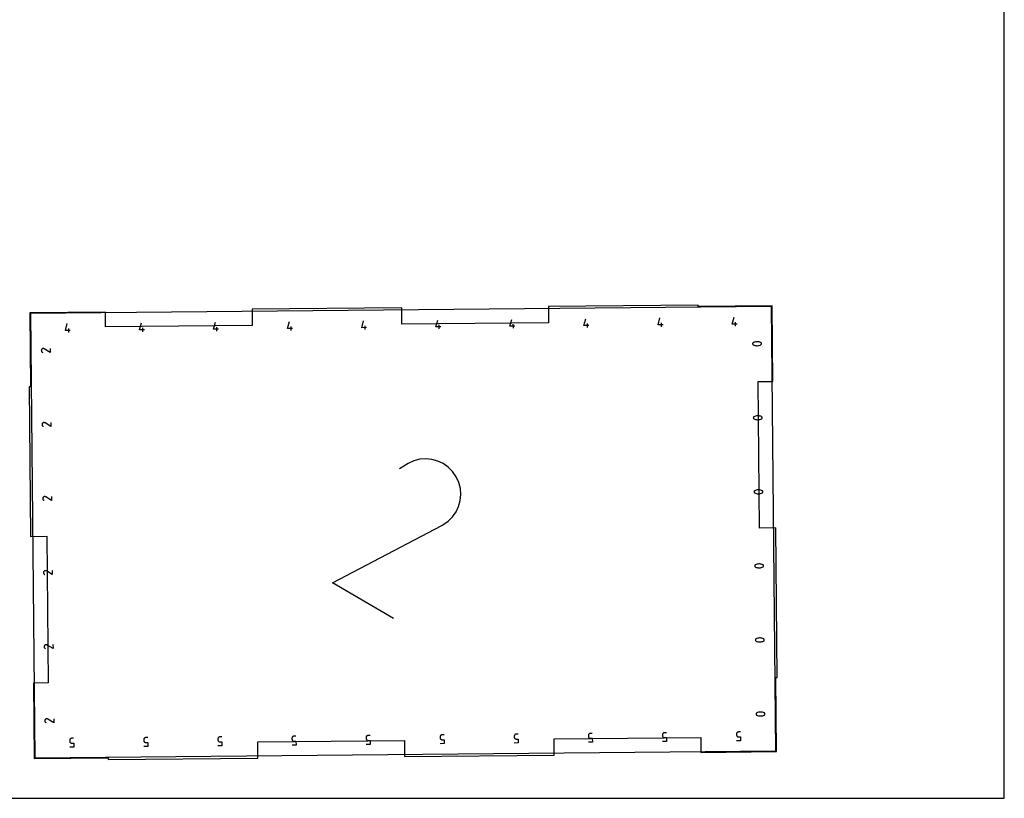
# Model space of a CAD drawing. Extents: x 0 to 14, y 0 to 16.
# Tile 6 of 8: x 7.4 to 14, y 0 to 5.3. Entities that reach past the tile are written whole.
import ezdxf

# ---------------------------------------------------------------- set-up
doc = ezdxf.new("R2010")
doc.units = 0

msp = doc.modelspace()

# ---------------------------------------------------------------- linework, layer by layer
at = {"layer": 'annotation', "color": 1}
for p, q in [((12.429142, 3.319958), (7.429366, 3.272685)), ((7.429366, 3.272685), (7.457729, 0.272819)), ((12.457506, 0.320092), (12.429142, 3.319958)), ((7.663793, 3.158235), (7.676656, 3.20502)), ((8.163771, 3.162963), (8.176634, 3.209747)), ((8.663748, 3.16769), (8.676612, 3.214475)), ((9.163726, 3.172417), (9.176589, 3.219202)), ((9.663704, 3.177144), (9.676567, 3.223929)), ((9.687158, 3.164027), (9.686906, 3.190673)), ((10.163681, 3.181871), (10.176545, 3.228656)), ((10.187135, 3.168754), (10.186883, 3.1954)), ((10.663659, 3.186599), (10.676522, 3.233384)), ((10.687113, 3.173481), (10.686861, 3.200127)), ((11.163637, 3.191326), (11.1765, 3.238111)), ((11.19695, 3.191641), (11.163637, 3.191326)), ((11.187091, 3.178208), (11.186839, 3.204855)), ((11.663614, 3.196053), (11.676478, 3.242838)), ((11.696928, 3.196368), (11.663614, 3.196053)), ((11.687068, 3.182935), (11.686816, 3.209582)), ((12.163592, 3.20078), (12.176455, 3.247565)), ((12.196906, 3.201095), (12.163592, 3.20078)), ((12.187046, 3.187663), (12.186794, 3.214309)), ((7.697107, 3.15855), (7.663793, 3.158235)), ((7.687247, 3.145118), (7.686995, 3.171764)), ((8.197084, 3.163278), (8.163771, 3.162963)), ((8.187225, 3.149845), (8.186973, 3.176491)), ((8.697062, 3.168005), (8.663748, 3.16769)), ((8.687202, 3.154572), (8.68695, 3.181218)), ((9.19704, 3.172732), (9.163726, 3.172417)), ((9.18718, 3.159299), (9.186928, 3.185946)), ((9.697017, 3.177459), (9.663704, 3.177144)), ((10.196995, 3.182186), (10.163681, 3.181871)), ((10.696973, 3.186914), (10.663659, 3.186599)), ((12.301761, 3.070982), (12.301515, 3.06955)), ((12.301515, 3.06955), (12.301521, 3.068116)), ((12.301521, 3.068116), (12.301769, 3.066714)), ((12.302269, 3.072382), (12.301761, 3.070982)), ((12.301769, 3.066714), (12.302246, 3.065375)), ((12.302246, 3.065375), (12.302942, 3.064132)), ((12.302561, 3.072942), (12.302269, 3.072382)), ((12.302269, 3.072382), (12.302269, 3.072382)), ((12.302889, 3.073474), (12.302561, 3.072942)), ((12.303254, 3.073976), (12.302889, 3.073474)), ((12.302942, 3.064132), (12.303847, 3.063017)), ((12.303652, 3.074449), (12.303254, 3.073976)), ((12.304082, 3.074889), (12.303652, 3.074449)), ((12.303847, 3.063017), (12.304949, 3.062062)), ((12.304542, 3.075296), (12.304082, 3.074889)), ((12.305032, 3.075667), (12.304542, 3.075296)), ((12.304949, 3.062062), (12.306238, 3.0613)), ((12.305549, 3.076003), (12.305032, 3.075667)), ((12.306092, 3.076301), (12.305549, 3.076003)), ((12.311491, 3.078652), (12.306092, 3.076301)), ((12.306092, 3.076301), (12.306092, 3.076301)), ((12.306238, 3.0613), (12.306238, 3.0613)), ((12.306238, 3.0613), (12.311669, 3.05904)), ((12.317049, 3.08043), (12.311491, 3.078652)), ((12.311669, 3.05904), (12.317252, 3.057359)), ((12.322722, 3.081634), (12.317049, 3.08043)), ((12.317252, 3.057359), (12.322941, 3.056258)), ((12.328466, 3.082263), (12.322722, 3.081634)), ((12.334235, 3.082317), (12.328466, 3.082263)), ((12.339987, 3.081797), (12.334235, 3.082317)), ((12.334462, 3.055789), (12.340205, 3.056421)), ((12.345675, 3.080701), (12.339987, 3.081797)), ((12.340205, 3.056421), (12.345878, 3.05763)), ((12.351257, 3.079028), (12.345675, 3.080701)), ((12.345878, 3.05763), (12.351435, 3.059416)), ((12.356687, 3.07678), (12.351257, 3.079028)), ((12.351435, 3.059416), (12.356833, 3.061778)), ((12.357982, 3.076017), (12.356687, 3.07678)), ((12.356687, 3.07678), (12.356687, 3.07678)), ((12.356833, 3.061778), (12.357377, 3.062077)), ((12.356833, 3.061778), (12.356833, 3.061778)), ((12.357377, 3.062077), (12.357897, 3.062416)), ((12.357897, 3.062416), (12.358389, 3.06279)), ((12.359089, 3.075062), (12.357982, 3.076017)), ((12.358389, 3.06279), (12.358853, 3.063199)), ((12.358853, 3.063199), (12.359284, 3.063639)), ((12.359996, 3.073947), (12.359089, 3.075062)), ((12.359284, 3.063639), (12.359681, 3.064108)), ((12.359681, 3.064108), (12.36004, 3.064604)), ((12.360693, 3.072703), (12.359996, 3.073947)), ((12.36004, 3.064604), (12.36036, 3.065123)), ((12.36036, 3.065123), (12.360638, 3.065664)), ((12.360638, 3.065664), (12.361157, 3.067074)), ((12.360638, 3.065664), (12.360638, 3.065664)), ((12.361168, 3.071361), (12.360693, 3.072703)), ((12.361157, 3.067074), (12.361411, 3.068515)), ((12.361411, 3.069955), (12.361168, 3.071361)), ((12.361411, 3.068515), (12.361411, 3.069955)), ((7.501887, 3.025587), (7.501728, 3.023293)), ((7.501728, 3.023293), (7.50196, 3.021026)), ((7.50245, 3.027859), (7.501887, 3.025587)), ((7.50196, 3.021026), (7.50257, 3.018838)), ((7.503432, 3.030057), (7.50245, 3.027859)), ((7.50257, 3.018838), (7.503543, 3.016778)), ((7.504803, 3.032028), (7.503432, 3.030057)), ((7.503432, 3.030057), (7.503432, 3.030057)), ((7.503543, 3.016778), (7.504866, 3.014898)), ((7.506456, 3.033681), (7.504803, 3.032028)), ((7.504866, 3.014898), (7.506525, 3.013248)), ((7.508339, 3.035), (7.506456, 3.033681)), ((7.506525, 3.013248), (7.508507, 3.011878)), ((7.510401, 3.035971), (7.508339, 3.035)), ((7.508507, 3.011878), (7.511879, 3.01016)), ((7.512591, 3.036579), (7.510401, 3.035971)), ((7.514858, 3.036808), (7.512591, 3.036579)), ((7.517151, 3.036644), (7.514858, 3.036808)), ((7.519419, 3.036072), (7.517151, 3.036644)), ((7.521612, 3.035076), (7.519419, 3.036072)), ((7.52166, 3.035051), (7.521612, 3.035076)), ((7.521612, 3.035076), (7.521612, 3.035076)), ((7.521705, 3.035027), (7.52166, 3.035051)), ((7.521748, 3.035002), (7.521705, 3.035027)), ((7.521789, 3.034977), (7.521748, 3.035002)), ((7.521829, 3.034952), (7.521789, 3.034977)), ((7.521868, 3.034926), (7.521829, 3.034952)), ((7.521905, 3.034899), (7.521868, 3.034926)), ((7.521942, 3.034871), (7.521905, 3.034899)), ((7.521979, 3.034842), (7.521942, 3.034871)), ((7.56185, 3.010595), (7.521979, 3.034842)), ((7.521979, 3.034842), (7.521979, 3.034842)), ((7.561598, 3.037241), (7.56185, 3.010595)), ((12.322941, 3.056258), (12.328693, 3.055734)), ((12.328693, 3.055734), (12.334462, 3.055789)), ((7.506614, 2.52561), (7.506455, 2.523315)), ((7.507178, 2.527881), (7.506614, 2.52561)), ((7.508159, 2.53008), (7.507178, 2.527881)), ((7.509531, 2.53205), (7.508159, 2.53008)), ((7.508159, 2.53008), (7.508159, 2.53008)), ((7.511183, 2.533703), (7.509531, 2.53205)), ((7.513066, 2.535022), (7.511183, 2.533703)), ((7.515128, 2.535994), (7.513066, 2.535022)), ((7.517318, 2.536601), (7.515128, 2.535994)), ((7.519585, 2.536831), (7.517318, 2.536601)), ((7.521878, 2.536667), (7.519585, 2.536831)), ((7.524147, 2.536094), (7.521878, 2.536667)), ((7.526339, 2.535098), (7.524147, 2.536094)), ((7.526387, 2.535074), (7.526339, 2.535098)), ((7.526339, 2.535098), (7.526339, 2.535098)), ((7.526432, 2.535049), (7.526387, 2.535074)), ((7.526475, 2.535025), (7.526432, 2.535049)), ((7.526517, 2.535), (7.526475, 2.535025)), ((7.526556, 2.534974), (7.526517, 2.535)), ((7.526595, 2.534948), (7.526556, 2.534974)), ((7.526632, 2.534921), (7.526595, 2.534948)), ((7.526669, 2.534894), (7.526632, 2.534921)), ((7.526706, 2.534864), (7.526669, 2.534894)), ((7.566577, 2.510617), (7.526706, 2.534864)), ((7.526706, 2.534864), (7.526706, 2.534864)), ((7.566325, 2.537263), (7.566577, 2.510617)), ((12.306488, 2.571005), (12.306242, 2.569572)), ((12.306242, 2.569572), (12.306249, 2.568139)), ((12.306249, 2.568139), (12.306496, 2.566736)), ((12.306996, 2.572404), (12.306488, 2.571005)), ((12.306496, 2.566736), (12.306973, 2.565398)), ((12.306973, 2.565398), (12.307669, 2.564155)), ((12.307288, 2.572964), (12.306996, 2.572404)), ((12.306996, 2.572404), (12.306996, 2.572404)), ((12.307617, 2.573496), (12.307288, 2.572964)), ((12.307981, 2.573999), (12.307617, 2.573496)), ((12.307669, 2.564155), (12.308574, 2.56304)), ((12.308379, 2.574471), (12.307981, 2.573999)), ((12.308809, 2.574911), (12.308379, 2.574471)), ((12.308574, 2.56304), (12.309676, 2.562085)), ((12.309269, 2.575318), (12.308809, 2.574911)), ((12.309759, 2.57569), (12.309269, 2.575318)), ((12.309676, 2.562085), (12.310965, 2.561322)), ((12.310276, 2.576025), (12.309759, 2.57569)), ((12.310819, 2.576323), (12.310276, 2.576025)), ((12.316218, 2.578675), (12.310819, 2.576323)), ((12.310819, 2.576323), (12.310819, 2.576323)), ((12.310965, 2.561322), (12.310965, 2.561322)), ((12.310965, 2.561322), (12.316396, 2.559062)), ((12.321777, 2.580452), (12.316218, 2.578675)), ((12.316396, 2.559062), (12.321979, 2.557382)), ((12.32745, 2.581656), (12.321777, 2.580452)), ((12.321979, 2.557382), (12.327668, 2.55628)), ((12.333193, 2.582285), (12.32745, 2.581656)), ((12.327668, 2.55628), (12.33342, 2.555757)), ((12.338963, 2.58234), (12.333193, 2.582285)), ((12.33342, 2.555757), (12.339189, 2.555811)), ((12.344714, 2.581819), (12.338963, 2.58234)), ((12.339189, 2.555811), (12.344932, 2.556443)), ((12.350402, 2.580723), (12.344714, 2.581819)), ((12.344932, 2.556443), (12.350605, 2.557652)), ((12.355984, 2.579051), (12.350402, 2.580723)), ((12.350605, 2.557652), (12.356162, 2.559438)), ((12.361414, 2.576802), (12.355984, 2.579051)), ((12.356162, 2.559438), (12.36156, 2.561801)), ((12.362709, 2.57604), (12.361414, 2.576802)), ((12.361414, 2.576802), (12.361414, 2.576802)), ((12.36156, 2.561801), (12.362104, 2.5621)), ((12.36156, 2.561801), (12.36156, 2.561801)), ((12.362104, 2.5621), (12.362624, 2.562438)), ((12.362624, 2.562438), (12.363117, 2.562813)), ((12.363816, 2.575085), (12.362709, 2.57604)), ((12.363117, 2.562813), (12.36358, 2.563221)), ((12.36358, 2.563221), (12.364011, 2.563661)), ((12.364723, 2.573969), (12.363816, 2.575085)), ((12.364011, 2.563661), (12.364408, 2.56413)), ((12.364408, 2.56413), (12.364767, 2.564626)), ((12.36542, 2.572725), (12.364723, 2.573969)), ((12.364767, 2.564626), (12.365087, 2.565145)), ((12.365087, 2.565145), (12.365365, 2.565686)), ((12.365365, 2.565686), (12.365884, 2.567097)), ((12.365365, 2.565686), (12.365365, 2.565686)), ((12.365895, 2.571384), (12.36542, 2.572725)), ((12.365884, 2.567097), (12.366138, 2.568538)), ((12.366139, 2.569977), (12.365895, 2.571384)), ((12.366138, 2.568538), (12.366139, 2.569977)), ((7.506455, 2.523315), (7.506688, 2.521048)), ((7.506688, 2.521048), (7.507297, 2.51886)), ((7.507297, 2.51886), (7.50827, 2.516801)), ((7.50827, 2.516801), (7.509593, 2.51492)), ((7.509593, 2.51492), (7.511252, 2.51327)), ((7.511252, 2.51327), (7.513234, 2.5119)), ((7.513234, 2.5119), (7.516607, 2.510182)), ((9.976656, 2.260564), (9.919294, 2.224658)), ((10.015888, 2.278349), (9.976656, 2.260564)), ((10.056452, 2.288607), (10.015888, 2.278349)), ((10.097447, 2.291594), (10.056452, 2.288607)), ((10.137972, 2.287565), (10.097447, 2.291594)), ((10.177128, 2.276777), (10.137972, 2.287565)), ((10.214014, 2.259484), (10.177128, 2.276777)), ((10.24773, 2.235944), (10.214014, 2.259484)), ((10.277375, 2.206411), (10.24773, 2.235944)), ((10.30205, 2.171141), (10.277375, 2.206411)), ((10.319648, 2.131983), (10.30205, 2.171141)), ((10.30205, 2.171141), (10.30205, 2.171141)), ((10.329782, 2.091442), (10.319648, 2.131983)), ((10.332691, 2.050441), (10.329782, 2.091442)), ((12.311215, 2.071027), (12.31097, 2.069595)), ((12.31097, 2.069595), (12.310976, 2.068161)), ((12.310976, 2.068161), (12.311223, 2.066759)), ((12.311723, 2.072426), (12.311215, 2.071027)), ((12.311223, 2.066759), (12.3117, 2.06542)), ((12.3117, 2.06542), (12.312397, 2.064177)), ((12.312015, 2.072986), (12.311723, 2.072426)), ((12.311723, 2.072426), (12.311723, 2.072426)), ((12.312344, 2.073518), (12.312015, 2.072986)), ((12.312708, 2.074021), (12.312344, 2.073518)), ((12.312397, 2.064177), (12.313301, 2.063062)), ((12.313106, 2.074493), (12.312708, 2.074021)), ((12.313536, 2.074934), (12.313106, 2.074493)), ((12.313301, 2.063062), (12.314404, 2.062107)), ((12.313997, 2.07534), (12.313536, 2.074934)), ((12.314486, 2.075712), (12.313997, 2.07534)), ((12.314404, 2.062107), (12.315692, 2.061345)), ((12.315004, 2.076048), (12.314486, 2.075712)), ((12.315547, 2.076346), (12.315004, 2.076048)), ((12.320946, 2.078697), (12.315547, 2.076346)), ((12.315547, 2.076346), (12.315547, 2.076346)), ((12.315692, 2.061345), (12.315692, 2.061345)), ((12.315692, 2.061345), (12.321124, 2.059085)), ((12.326504, 2.080475), (12.320946, 2.078697)), ((12.332177, 2.081678), (12.326504, 2.080475)), ((12.33792, 2.082308), (12.332177, 2.081678)), ((12.34369, 2.082362), (12.33792, 2.082308)), ((12.349441, 2.081841), (12.34369, 2.082362)), ((12.35513, 2.080745), (12.349441, 2.081841)), ((12.360711, 2.079073), (12.35513, 2.080745)), ((12.366141, 2.076824), (12.360711, 2.079073)), ((12.360889, 2.059461), (12.366287, 2.061823)), ((12.367437, 2.076062), (12.366141, 2.076824)), ((12.366141, 2.076824), (12.366141, 2.076824)), ((12.366287, 2.061823), (12.366831, 2.062122)), ((12.366287, 2.061823), (12.366287, 2.061823)), ((12.366831, 2.062122), (12.367351, 2.06246)), ((12.367351, 2.06246), (12.367844, 2.062835)), ((12.368543, 2.075107), (12.367437, 2.076062)), ((12.367844, 2.062835), (12.368307, 2.063244)), ((12.368307, 2.063244), (12.368738, 2.063684)), ((12.369451, 2.073992), (12.368543, 2.075107)), ((12.368738, 2.063684), (12.369135, 2.064153)), ((12.369135, 2.064153), (12.369495, 2.064648)), ((12.370147, 2.072747), (12.369451, 2.073992)), ((12.369495, 2.064648), (12.369815, 2.065168)), ((12.369815, 2.065168), (12.370092, 2.065708)), ((12.370092, 2.065708), (12.370611, 2.067119)), ((12.370092, 2.065708), (12.370092, 2.065708)), ((12.370623, 2.071406), (12.370147, 2.072747)), ((12.370611, 2.067119), (12.370866, 2.06856)), ((12.370866, 2.07), (12.370623, 2.071406)), ((12.370866, 2.06856), (12.370866, 2.07)), ((7.511341, 2.025632), (7.511183, 2.023337)), ((7.511183, 2.023337), (7.511415, 2.021071)), ((7.511905, 2.027904), (7.511341, 2.025632)), ((7.511415, 2.021071), (7.512024, 2.018882)), ((7.512886, 2.030102), (7.511905, 2.027904)), ((7.512024, 2.018882), (7.512997, 2.016823)), ((7.514258, 2.032073), (7.512886, 2.030102)), ((7.512886, 2.030102), (7.512886, 2.030102)), ((7.512997, 2.016823), (7.51432, 2.014943)), ((7.515911, 2.033725), (7.514258, 2.032073)), ((7.51432, 2.014943), (7.515979, 2.013292)), ((7.517793, 2.035045), (7.515911, 2.033725)), ((7.515979, 2.013292), (7.517961, 2.011923)), ((7.519855, 2.036016), (7.517793, 2.035045)), ((7.517961, 2.011923), (7.521334, 2.010205)), ((7.522045, 2.036624), (7.519855, 2.036016)), ((7.524312, 2.036853), (7.522045, 2.036624)), ((7.526605, 2.036689), (7.524312, 2.036853)), ((7.528874, 2.036116), (7.526605, 2.036689)), ((7.531066, 2.03512), (7.528874, 2.036116)), ((7.531114, 2.035096), (7.531066, 2.03512)), ((7.531066, 2.03512), (7.531066, 2.03512)), ((7.531159, 2.035071), (7.531114, 2.035096)), ((7.531202, 2.035047), (7.531159, 2.035071)), ((7.531244, 2.035022), (7.531202, 2.035047)), ((7.531284, 2.034997), (7.531244, 2.035022)), ((7.531322, 2.034971), (7.531284, 2.034997)), ((7.53136, 2.034944), (7.531322, 2.034971)), ((7.531397, 2.034916), (7.53136, 2.034944)), ((7.531433, 2.034887), (7.531397, 2.034916)), ((7.571304, 2.01064), (7.531433, 2.034887)), ((7.531433, 2.034887), (7.531433, 2.034887)), ((7.571052, 2.037286), (7.571304, 2.01064)), ((10.317785, 1.970732), (10.328612, 2.009897)), ((10.328612, 2.009897), (10.332691, 2.050441)), ((12.321124, 2.059085), (12.326706, 2.057404)), ((12.326706, 2.057404), (12.332395, 2.056302)), ((12.332395, 2.056302), (12.338147, 2.055779)), ((12.338147, 2.055779), (12.343917, 2.055833)), ((12.343917, 2.055833), (12.34966, 2.056466)), ((12.34966, 2.056466), (12.355332, 2.057675)), ((12.355332, 2.057675), (12.360889, 2.059461)), ((10.276837, 1.900218), (10.300447, 1.933865)), ((10.300447, 1.933865), (10.317785, 1.970732)), ((10.211758, 1.846258), (10.247195, 1.870708)), ((10.247195, 1.870708), (10.276837, 1.900218)), ((9.466295, 1.454548), (10.204798, 1.842777)), ((10.204798, 1.842777), (10.205582, 1.843072)), ((10.204798, 1.842777), (10.204798, 1.842777)), ((10.205582, 1.843072), (10.20635, 1.843383)), ((10.20635, 1.843383), (10.207107, 1.843712)), ((10.207107, 1.843712), (10.207861, 1.844064)), ((10.207861, 1.844064), (10.208615, 1.84444)), ((10.208615, 1.84444), (10.209376, 1.844845)), ((10.209376, 1.844845), (10.21015, 1.845281)), ((10.21015, 1.845281), (10.210942, 1.84575)), ((10.210942, 1.84575), (10.211758, 1.846258)), ((10.211758, 1.846258), (10.211758, 1.846258)), ((7.517613, 1.530124), (7.516632, 1.527926)), ((7.518985, 1.532095), (7.517613, 1.530124)), ((7.517613, 1.530124), (7.517613, 1.530124)), ((7.520638, 1.533748), (7.518985, 1.532095)), ((7.522521, 1.535067), (7.520638, 1.533748)), ((7.524583, 1.536038), (7.522521, 1.535067)), ((7.526772, 1.536646), (7.524583, 1.536038)), ((7.52904, 1.536875), (7.526772, 1.536646)), ((7.531333, 1.536711), (7.52904, 1.536875)), ((7.533601, 1.536139), (7.531333, 1.536711)), ((7.535793, 1.535143), (7.533601, 1.536139)), ((7.535841, 1.535118), (7.535793, 1.535143)), ((7.535793, 1.535143), (7.535793, 1.535143)), ((7.535887, 1.535094), (7.535841, 1.535118)), ((7.53593, 1.535069), (7.535887, 1.535094)), ((7.535971, 1.535044), (7.53593, 1.535069)), ((7.536011, 1.535019), (7.535971, 1.535044)), ((7.536049, 1.534993), (7.536011, 1.535019)), ((7.536087, 1.534966), (7.536049, 1.534993)), ((7.536124, 1.534938), (7.536087, 1.534966)), ((7.536161, 1.534909), (7.536124, 1.534938)), ((7.576032, 1.510662), (7.536161, 1.534909)), ((7.536161, 1.534909), (7.536161, 1.534909)), ((7.57578, 1.537308), (7.576032, 1.510662)), ((12.315942, 1.571049), (12.315697, 1.569617)), ((12.315697, 1.569617), (12.315703, 1.568183)), ((12.315703, 1.568183), (12.31595, 1.566781)), ((12.31645, 1.572449), (12.315942, 1.571049)), ((12.31595, 1.566781), (12.316428, 1.565442)), ((12.316428, 1.565442), (12.317124, 1.564199)), ((12.316742, 1.573009), (12.31645, 1.572449)), ((12.31645, 1.572449), (12.31645, 1.572449)), ((12.317071, 1.573541), (12.316742, 1.573009)), ((12.317435, 1.574043), (12.317071, 1.573541)), ((12.317124, 1.564199), (12.318029, 1.563084)), ((12.317833, 1.574516), (12.317435, 1.574043)), ((12.318263, 1.574956), (12.317833, 1.574516)), ((12.318029, 1.563084), (12.319131, 1.562129)), ((12.318724, 1.575363), (12.318263, 1.574956)), ((12.319214, 1.575735), (12.318724, 1.575363)), ((12.319131, 1.562129), (12.32042, 1.561367)), ((12.319731, 1.57607), (12.319214, 1.575735)), ((12.320274, 1.576368), (12.319731, 1.57607)), ((12.325673, 1.578719), (12.320274, 1.576368)), ((12.320274, 1.576368), (12.320274, 1.576368)), ((12.32042, 1.561367), (12.32042, 1.561367)), ((12.32042, 1.561367), (12.325851, 1.559107)), ((12.331231, 1.580497), (12.325673, 1.578719)), ((12.325851, 1.559107), (12.331433, 1.557426)), ((12.336904, 1.581701), (12.331231, 1.580497)), ((12.331433, 1.557426), (12.337123, 1.556325)), ((12.342647, 1.58233), (12.336904, 1.581701)), ((12.337123, 1.556325), (12.342874, 1.555801)), ((12.348417, 1.582384), (12.342647, 1.58233)), ((12.342874, 1.555801), (12.348644, 1.555856)), ((12.354168, 1.581864), (12.348417, 1.582384)), ((12.348644, 1.555856), (12.354387, 1.556488)), ((12.359857, 1.580768), (12.354168, 1.581864)), ((12.354387, 1.556488), (12.360059, 1.557697)), ((12.365439, 1.579095), (12.359857, 1.580768)), ((12.360059, 1.557697), (12.365617, 1.559483)), ((12.370869, 1.576847), (12.365439, 1.579095)), ((12.365617, 1.559483), (12.371014, 1.561845)), ((12.372164, 1.576084), (12.370869, 1.576847)), ((12.370869, 1.576847), (12.370869, 1.576847)), ((12.371014, 1.561845), (12.371558, 1.562144)), ((12.371014, 1.561845), (12.371014, 1.561845)), ((12.371558, 1.562144), (12.372078, 1.562483)), ((12.372078, 1.562483), (12.372571, 1.562857)), ((12.373271, 1.575129), (12.372164, 1.576084)), ((12.372571, 1.562857), (12.373034, 1.563266)), ((12.373034, 1.563266), (12.373466, 1.563706)), ((12.374178, 1.574014), (12.373271, 1.575129)), ((12.373466, 1.563706), (12.373862, 1.564175)), ((12.373862, 1.564175), (12.374222, 1.564671)), ((12.374875, 1.57277), (12.374178, 1.574014)), ((12.374222, 1.564671), (12.374542, 1.56519)), ((12.374542, 1.56519), (12.374819, 1.565731)), ((12.374819, 1.565731), (12.375339, 1.567141)), ((12.374819, 1.565731), (12.374819, 1.565731)), ((12.37535, 1.571428), (12.374875, 1.57277)), ((12.375339, 1.567141), (12.375593, 1.568582)), ((12.375593, 1.570022), (12.37535, 1.571428)), ((12.375593, 1.568582), (12.375593, 1.570022)), ((7.516069, 1.525654), (7.51591, 1.52336)), ((7.51591, 1.52336), (7.516142, 1.521093)), ((7.516632, 1.527926), (7.516069, 1.525654)), ((7.516142, 1.521093), (7.516751, 1.518905)), ((7.516751, 1.518905), (7.517724, 1.516845)), ((7.517724, 1.516845), (7.519047, 1.514965)), ((7.519047, 1.514965), (7.520706, 1.513315)), ((7.520706, 1.513315), (7.522688, 1.511945)), ((7.522688, 1.511945), (7.526061, 1.510227)), ((9.877132, 1.213299), (9.466295, 1.454548)), ((12.320669, 1.071072), (12.320424, 1.069639)), ((12.320424, 1.069639), (12.32043, 1.068206)), ((12.32043, 1.068206), (12.320677, 1.066803)), ((12.321178, 1.072471), (12.320669, 1.071072)), ((12.320677, 1.066803), (12.321155, 1.065465)), ((12.321155, 1.065465), (12.321851, 1.064222)), ((12.321469, 1.073031), (12.321178, 1.072471)), ((12.321178, 1.072471), (12.321178, 1.072471)), ((12.321798, 1.073563), (12.321469, 1.073031)), ((12.322163, 1.074066), (12.321798, 1.073563)), ((12.321851, 1.064222), (12.322756, 1.063107)), ((12.32256, 1.074538), (12.322163, 1.074066)), ((12.32299, 1.074978), (12.32256, 1.074538)), ((12.322756, 1.063107), (12.323858, 1.062152)), ((12.323451, 1.075385), (12.32299, 1.074978)), ((12.323941, 1.075757), (12.323451, 1.075385)), ((12.324458, 1.076093), (12.323941, 1.075757)), ((12.325001, 1.076391), (12.324458, 1.076093)), ((12.3304, 1.078742), (12.325001, 1.076391)), ((12.325001, 1.076391), (12.325001, 1.076391)), ((12.335958, 1.080519), (12.3304, 1.078742)), ((12.341631, 1.081723), (12.335958, 1.080519)), ((12.347375, 1.082352), (12.341631, 1.081723)), ((12.353144, 1.082407), (12.347375, 1.082352)), ((12.358896, 1.081886), (12.353144, 1.082407)), ((12.364584, 1.08079), (12.358896, 1.081886)), ((12.370166, 1.079118), (12.364584, 1.08079)), ((12.375596, 1.076869), (12.370166, 1.079118)), ((12.376891, 1.076107), (12.375596, 1.076869)), ((12.375596, 1.076869), (12.375596, 1.076869)), ((12.377998, 1.075152), (12.376891, 1.076107)), ((12.377298, 1.06288), (12.377762, 1.063288)), ((12.377762, 1.063288), (12.378193, 1.063728)), ((12.378905, 1.074036), (12.377998, 1.075152)), ((12.378193, 1.063728), (12.37859, 1.064198)), ((12.37859, 1.064198), (12.378949, 1.064693)), ((12.379602, 1.072792), (12.378905, 1.074036)), ((12.378949, 1.064693), (12.379269, 1.065212)), ((12.379269, 1.065212), (12.379547, 1.065753)), ((12.379547, 1.065753), (12.380066, 1.067164)), ((12.379547, 1.065753), (12.379547, 1.065753)), ((12.380077, 1.071451), (12.379602, 1.072792)), ((12.380066, 1.067164), (12.38032, 1.068605)), ((12.38032, 1.070044), (12.380077, 1.071451)), ((12.38032, 1.068605), (12.38032, 1.070044)), ((7.520796, 1.025677), (7.520637, 1.023382)), ((7.520637, 1.023382), (7.520869, 1.021116)), ((7.521359, 1.027948), (7.520796, 1.025677)), ((7.520869, 1.021116), (7.521479, 1.018927)), ((7.522341, 1.030147), (7.521359, 1.027948)), ((7.521479, 1.018927), (7.522451, 1.016868)), ((7.523712, 1.032118), (7.522341, 1.030147)), ((7.522341, 1.030147), (7.522341, 1.030147)), ((7.522451, 1.016868), (7.523774, 1.014987)), ((7.525365, 1.03377), (7.523712, 1.032118)), ((7.523774, 1.014987), (7.525434, 1.013337)), ((7.527248, 1.03509), (7.525365, 1.03377)), ((7.525434, 1.013337), (7.527416, 1.011967)), ((7.52931, 1.036061), (7.527248, 1.03509)), ((7.527416, 1.011967), (7.530788, 1.010249)), ((7.5315, 1.036668), (7.52931, 1.036061)), ((7.533767, 1.036898), (7.5315, 1.036668)), ((7.53606, 1.036734), (7.533767, 1.036898)), ((7.538328, 1.036161), (7.53606, 1.036734)), ((7.540521, 1.035165), (7.538328, 1.036161)), ((7.540568, 1.035141), (7.540521, 1.035165)), ((7.540521, 1.035165), (7.540521, 1.035165)), ((7.540614, 1.035116), (7.540568, 1.035141)), ((7.540657, 1.035092), (7.540614, 1.035116)), ((7.540698, 1.035067), (7.540657, 1.035092)), ((7.540738, 1.035041), (7.540698, 1.035067)), ((7.540776, 1.035015), (7.540738, 1.035041)), ((7.540814, 1.034988), (7.540776, 1.035015)), ((7.540851, 1.034961), (7.540814, 1.034988)), ((7.540888, 1.034932), (7.540851, 1.034961)), ((7.580759, 1.010684), (7.540888, 1.034932)), ((7.540888, 1.034932), (7.540888, 1.034932)), ((7.580507, 1.037331), (7.580759, 1.010684)), ((12.323858, 1.062152), (12.325147, 1.061389)), ((12.325147, 1.061389), (12.325147, 1.061389)), ((12.325147, 1.061389), (12.330578, 1.059129)), ((12.330578, 1.059129), (12.336161, 1.057449)), ((12.336161, 1.057449), (12.34185, 1.056347)), ((12.34185, 1.056347), (12.347601, 1.055824)), ((12.347601, 1.055824), (12.353371, 1.055878)), ((12.353371, 1.055878), (12.359114, 1.05651)), ((12.359114, 1.05651), (12.364787, 1.057719)), ((12.364787, 1.057719), (12.370344, 1.059505)), ((12.370344, 1.059505), (12.375741, 1.061868)), ((12.375741, 1.061868), (12.376286, 1.062167)), ((12.375741, 1.061868), (12.375741, 1.061868)), ((12.376286, 1.062167), (12.376805, 1.062505)), ((12.376805, 1.062505), (12.377298, 1.06288)), ((7.52844, 0.53214), (7.527068, 0.530169)), ((7.530092, 0.533792), (7.52844, 0.53214)), ((7.531975, 0.535112), (7.530092, 0.533792)), ((7.534037, 0.536083), (7.531975, 0.535112)), ((7.536227, 0.536691), (7.534037, 0.536083)), ((7.538494, 0.53692), (7.536227, 0.536691)), ((7.540787, 0.536756), (7.538494, 0.53692)), ((7.543055, 0.536183), (7.540787, 0.536756)), ((7.545248, 0.535187), (7.543055, 0.536183)), ((7.545296, 0.535163), (7.545248, 0.535187)), ((7.545248, 0.535187), (7.545248, 0.535187)), ((7.545341, 0.535138), (7.545296, 0.535163)), ((7.545384, 0.535114), (7.545341, 0.535138)), ((7.545425, 0.535089), (7.545384, 0.535114)), ((7.545465, 0.535064), (7.545425, 0.535089)), ((7.545504, 0.535038), (7.545465, 0.535064)), ((7.545541, 0.535011), (7.545504, 0.535038)), ((7.545578, 0.534983), (7.545541, 0.535011)), ((7.545615, 0.534954), (7.545578, 0.534983)), ((7.585486, 0.510707), (7.545615, 0.534954)), ((7.545615, 0.534954), (7.545615, 0.534954)), ((7.585234, 0.537353), (7.585486, 0.510707)), ((12.325397, 0.571094), (12.325151, 0.569662)), ((12.325151, 0.569662), (12.325157, 0.568228)), ((12.325157, 0.568228), (12.325405, 0.566826)), ((12.325905, 0.572493), (12.325397, 0.571094)), ((12.325405, 0.566826), (12.325882, 0.565487)), ((12.325882, 0.565487), (12.326578, 0.564244)), ((12.326197, 0.573053), (12.325905, 0.572493)), ((12.325905, 0.572493), (12.325905, 0.572493)), ((12.326526, 0.573585), (12.326197, 0.573053)), ((12.32689, 0.574088), (12.326526, 0.573585)), ((12.326578, 0.564244), (12.327483, 0.563129)), ((12.327288, 0.57456), (12.32689, 0.574088)), ((12.327718, 0.575001), (12.327288, 0.57456)), ((12.327483, 0.563129), (12.328585, 0.562174)), ((12.328178, 0.575407), (12.327718, 0.575001)), ((12.328668, 0.575779), (12.328178, 0.575407)), ((12.328585, 0.562174), (12.329874, 0.561412)), ((12.329185, 0.576115), (12.328668, 0.575779)), ((12.329728, 0.576413), (12.329185, 0.576115)), ((12.335127, 0.578764), (12.329728, 0.576413)), ((12.329728, 0.576413), (12.329728, 0.576413)), ((12.329874, 0.561412), (12.329874, 0.561412)), ((12.329874, 0.561412), (12.335305, 0.559152)), ((12.340685, 0.580542), (12.335127, 0.578764)), ((12.335305, 0.559152), (12.340888, 0.557471)), ((12.346358, 0.581745), (12.340685, 0.580542)), ((12.340888, 0.557471), (12.346577, 0.556369)), ((12.352102, 0.582375), (12.346358, 0.581745)), ((12.346577, 0.556369), (12.352329, 0.555846)), ((12.357871, 0.582429), (12.352102, 0.582375)), ((12.352329, 0.555846), (12.358098, 0.5559)), ((12.363623, 0.581909), (12.357871, 0.582429)), ((12.358098, 0.5559), (12.363841, 0.556533)), ((12.369311, 0.580812), (12.363623, 0.581909)), ((12.363841, 0.556533), (12.369514, 0.557742)), ((12.374893, 0.57914), (12.369311, 0.580812)), ((12.369514, 0.557742), (12.375071, 0.559528)), ((12.380323, 0.576891), (12.374893, 0.57914)), ((12.375071, 0.559528), (12.380469, 0.56189)), ((12.381618, 0.576129), (12.380323, 0.576891)), ((12.380323, 0.576891), (12.380323, 0.576891)), ((12.380469, 0.56189), (12.381013, 0.562189)), ((12.380469, 0.56189), (12.380469, 0.56189)), ((12.381013, 0.562189), (12.381533, 0.562527)), ((12.381533, 0.562527), (12.382025, 0.562902)), ((12.382725, 0.575174), (12.381618, 0.576129)), ((12.382025, 0.562902), (12.382489, 0.563311)), ((12.382489, 0.563311), (12.38292, 0.563751)), ((12.383632, 0.574059), (12.382725, 0.575174)), ((12.38292, 0.563751), (12.383317, 0.56422)), ((12.383317, 0.56422), (12.383676, 0.564715)), ((12.384329, 0.572814), (12.383632, 0.574059)), ((12.383676, 0.564715), (12.383996, 0.565235)), ((12.383996, 0.565235), (12.384274, 0.565775)), ((12.384274, 0.565775), (12.384793, 0.567186)), ((12.384274, 0.565775), (12.384274, 0.565775)), ((12.384804, 0.571473), (12.384329, 0.572814)), ((12.384793, 0.567186), (12.385047, 0.568627)), ((12.385047, 0.570067), (12.384804, 0.571473)), ((12.385047, 0.568627), (12.385047, 0.570067)), ((7.525523, 0.525699), (7.525364, 0.523405)), ((7.525364, 0.523405), (7.525596, 0.521138)), ((7.526086, 0.527971), (7.525523, 0.525699)), ((7.525596, 0.521138), (7.526206, 0.518949)), ((7.527068, 0.530169), (7.526086, 0.527971)), ((7.526206, 0.518949), (7.527179, 0.51689)), ((7.527068, 0.530169), (7.527068, 0.530169)), ((7.527179, 0.51689), (7.528502, 0.51501)), ((7.528502, 0.51501), (7.530161, 0.513359)), ((7.530161, 0.513359), (7.532143, 0.51199)), ((7.532143, 0.51199), (7.535516, 0.510272)), ((7.696356, 0.400335), (7.695058, 0.398461)), ((7.697948, 0.401958), (7.696356, 0.400335)), ((7.699795, 0.403292), (7.697948, 0.401958)), ((7.701861, 0.404299), (7.699795, 0.403292)), ((7.704107, 0.40494), (7.701861, 0.404299)), ((7.706496, 0.405177), (7.704107, 0.40494)), ((7.719819, 0.405303), (7.706496, 0.405177)), ((7.706496, 0.405177), (7.706496, 0.405177)), ((8.193469, 0.398839), (8.193277, 0.39644)), ((8.194068, 0.401101), (8.193469, 0.398839)), ((8.195035, 0.403188), (8.194068, 0.401101)), ((8.196334, 0.405062), (8.195035, 0.403188)), ((8.197925, 0.406685), (8.196334, 0.405062)), ((8.199773, 0.408019), (8.197925, 0.406685)), ((8.201838, 0.409026), (8.199773, 0.408019)), ((8.204085, 0.409667), (8.201838, 0.409026)), ((8.206474, 0.409904), (8.204085, 0.409667)), ((8.219797, 0.41003), (8.206474, 0.409904)), ((8.206474, 0.409904), (8.206474, 0.409904)), ((8.693447, 0.403566), (8.693255, 0.401168)), ((8.693255, 0.401168), (8.693317, 0.39453)), ((8.694046, 0.405828), (8.693447, 0.403566)), ((8.695013, 0.407915), (8.694046, 0.405828)), ((8.696311, 0.40979), (8.695013, 0.407915)), ((8.697903, 0.411413), (8.696311, 0.40979)), ((8.69975, 0.412746), (8.697903, 0.411413)), ((8.701816, 0.413753), (8.69975, 0.412746)), ((8.704062, 0.414394), (8.701816, 0.413753)), ((8.706452, 0.414632), (8.704062, 0.414394)), ((8.719775, 0.414758), (8.706452, 0.414632)), ((8.706452, 0.414632), (8.706452, 0.414632)), ((9.193425, 0.408294), (9.193232, 0.405895)), ((9.193232, 0.405895), (9.193295, 0.399258)), ((9.193295, 0.399258), (9.193295, 0.399258)), ((9.193295, 0.399258), (9.193533, 0.396864)), ((9.194023, 0.410556), (9.193425, 0.408294)), ((9.194991, 0.412643), (9.194023, 0.410556)), ((9.196289, 0.414517), (9.194991, 0.412643)), ((9.197881, 0.41614), (9.196289, 0.414517)), ((9.199728, 0.417474), (9.197881, 0.41614)), ((9.201794, 0.41848), (9.199728, 0.417474)), ((9.20404, 0.419121), (9.201794, 0.41848)), ((9.206429, 0.419359), (9.20404, 0.419121)), ((9.219752, 0.419485), (9.206429, 0.419359)), ((9.206429, 0.419359), (9.206429, 0.419359)), ((9.693402, 0.413021), (9.69321, 0.410622)), ((9.69321, 0.410622), (9.693273, 0.403985)), ((9.693273, 0.403985), (9.693273, 0.403985)), ((9.693273, 0.403985), (9.69351, 0.401591)), ((9.694001, 0.415283), (9.693402, 0.413021)), ((9.69351, 0.401591), (9.694151, 0.399344)), ((9.694968, 0.41737), (9.694001, 0.415283)), ((9.694151, 0.399344), (9.695157, 0.39728)), ((9.696267, 0.419244), (9.694968, 0.41737)), ((9.697858, 0.420867), (9.696267, 0.419244)), ((9.699706, 0.422201), (9.697858, 0.420867)), ((9.701771, 0.423207), (9.699706, 0.422201)), ((9.704018, 0.423849), (9.701771, 0.423207)), ((9.706407, 0.424086), (9.704018, 0.423849)), ((9.71973, 0.424212), (9.706407, 0.424086)), ((9.706407, 0.424086), (9.706407, 0.424086)), ((10.19338, 0.417748), (10.193188, 0.415349)), ((10.193188, 0.415349), (10.19325, 0.408712)), ((10.19325, 0.408712), (10.19325, 0.408712)), ((10.19325, 0.408712), (10.193488, 0.406319)), ((10.193979, 0.42001), (10.19338, 0.417748)), ((10.193488, 0.406319), (10.194129, 0.404071)), ((10.194946, 0.422097), (10.193979, 0.42001)), ((10.194129, 0.404071), (10.195135, 0.402008)), ((10.196244, 0.423971), (10.194946, 0.422097)), ((10.195135, 0.402008), (10.196468, 0.400164)), ((10.197836, 0.425594), (10.196244, 0.423971)), ((10.196468, 0.400164), (10.19809, 0.398577)), ((10.199683, 0.426928), (10.197836, 0.425594)), ((10.201749, 0.427935), (10.199683, 0.426928)), ((10.203995, 0.428576), (10.201749, 0.427935)), ((10.206385, 0.428813), (10.203995, 0.428576)), ((10.219708, 0.428939), (10.206385, 0.428813)), ((10.206385, 0.428813), (10.206385, 0.428813)), ((10.693358, 0.422475), (10.693165, 0.420076)), ((10.693165, 0.420076), (10.693228, 0.413439)), ((10.693228, 0.413439), (10.693228, 0.413439)), ((10.693228, 0.413439), (10.693466, 0.411046)), ((10.693956, 0.424737), (10.693358, 0.422475)), ((10.693466, 0.411046), (10.694107, 0.408799)), ((10.694924, 0.426824), (10.693956, 0.424737)), ((10.694107, 0.408799), (10.695113, 0.406735)), ((10.696222, 0.428698), (10.694924, 0.426824)), ((10.695113, 0.406735), (10.696446, 0.404891)), ((10.697814, 0.430321), (10.696222, 0.428698)), ((10.696446, 0.404891), (10.698067, 0.403304)), ((10.699661, 0.431655), (10.697814, 0.430321)), ((10.698067, 0.403304), (10.69994, 0.40201)), ((10.701727, 0.432662), (10.699661, 0.431655)), ((10.69994, 0.40201), (10.702024, 0.401048)), ((10.703973, 0.433303), (10.701727, 0.432662)), ((10.702024, 0.401048), (10.704283, 0.400452)), ((10.706362, 0.433541), (10.703973, 0.433303)), ((10.704283, 0.400452), (10.706677, 0.400261)), ((10.719685, 0.433667), (10.706362, 0.433541)), ((10.706362, 0.433541), (10.706362, 0.433541)), ((10.706677, 0.400261), (10.72, 0.400387)), ((10.72, 0.400387), (10.720253, 0.373669)), ((11.193335, 0.427202), (11.193143, 0.424804)), ((11.193143, 0.424804), (11.193206, 0.418167)), ((11.193206, 0.418167), (11.193206, 0.418167)), ((11.193206, 0.418167), (11.193443, 0.415773)), ((11.193934, 0.429464), (11.193335, 0.427202)), ((11.193443, 0.415773), (11.194084, 0.413526)), ((11.194901, 0.431552), (11.193934, 0.429464)), ((11.194084, 0.413526), (11.19509, 0.411462)), ((11.1962, 0.433426), (11.194901, 0.431552)), ((11.19509, 0.411462), (11.196423, 0.409618)), ((11.197791, 0.435049), (11.1962, 0.433426)), ((11.196423, 0.409618), (11.198045, 0.408031)), ((11.199639, 0.436383), (11.197791, 0.435049)), ((11.198045, 0.408031), (11.199917, 0.406738)), ((11.201704, 0.437389), (11.199639, 0.436383)), ((11.199917, 0.406738), (11.202002, 0.405775)), ((11.203951, 0.43803), (11.201704, 0.437389)), ((11.202002, 0.405775), (11.20426, 0.405179)), ((11.20634, 0.438268), (11.203951, 0.43803)), ((11.20426, 0.405179), (11.206654, 0.404988)), ((11.219663, 0.438394), (11.20634, 0.438268)), ((11.20634, 0.438268), (11.20634, 0.438268)), ((11.206654, 0.404988), (11.219978, 0.405114)), ((11.219978, 0.405114), (11.22023, 0.378396)), ((11.693313, 0.43193), (11.69312, 0.429531)), ((11.69312, 0.429531), (11.693183, 0.422894)), ((11.693183, 0.422894), (11.693183, 0.422894)), ((11.693183, 0.422894), (11.693421, 0.4205)), ((11.693912, 0.434192), (11.693313, 0.43193)), ((11.693421, 0.4205), (11.694062, 0.418253)), ((11.694879, 0.436279), (11.693912, 0.434192)), ((11.694062, 0.418253), (11.695068, 0.416189)), ((11.696177, 0.438153), (11.694879, 0.436279)), ((11.695068, 0.416189), (11.696401, 0.414345)), ((11.697769, 0.439776), (11.696177, 0.438153)), ((11.696401, 0.414345), (11.698023, 0.412758)), ((11.699616, 0.44111), (11.697769, 0.439776)), ((11.698023, 0.412758), (11.699895, 0.411465)), ((11.701682, 0.442116), (11.699616, 0.44111)), ((11.699895, 0.411465), (11.701979, 0.410502)), ((11.703928, 0.442757), (11.701682, 0.442116)), ((11.701979, 0.410502), (11.704238, 0.409907)), ((11.706317, 0.442995), (11.703928, 0.442757)), ((11.704238, 0.409907), (11.706632, 0.409715)), ((11.719641, 0.443121), (11.706317, 0.442995)), ((11.706317, 0.442995), (11.706317, 0.442995)), ((11.706632, 0.409715), (11.719955, 0.409841)), ((11.719955, 0.409841), (11.720208, 0.383124)), ((12.193291, 0.436657), (12.193098, 0.434258)), ((12.193098, 0.434258), (12.193161, 0.427621)), ((12.193161, 0.427621), (12.193161, 0.427621)), ((12.193161, 0.427621), (12.193398, 0.425227)), ((12.193889, 0.438919), (12.193291, 0.436657)), ((12.193398, 0.425227), (12.194039, 0.42298)), ((12.194857, 0.441006), (12.193889, 0.438919)), ((12.194039, 0.42298), (12.195046, 0.420916)), ((12.196155, 0.44288), (12.194857, 0.441006)), ((12.195046, 0.420916), (12.196379, 0.419072)), ((12.197747, 0.444503), (12.196155, 0.44288)), ((12.196379, 0.419072), (12.198, 0.417485)), ((12.199594, 0.445837), (12.197747, 0.444503)), ((12.198, 0.417485), (12.199873, 0.416192)), ((12.20166, 0.446844), (12.199594, 0.445837)), ((12.199873, 0.416192), (12.201957, 0.415229)), ((12.203906, 0.447485), (12.20166, 0.446844)), ((12.201957, 0.415229), (12.204216, 0.414634)), ((12.206295, 0.447722), (12.203906, 0.447485)), ((12.204216, 0.414634), (12.20661, 0.414443)), ((12.219618, 0.447848), (12.206295, 0.447722)), ((12.206295, 0.447722), (12.206295, 0.447722)), ((12.20661, 0.414443), (12.219933, 0.414569)), ((12.219933, 0.414569), (12.220186, 0.387851)), ((7.693492, 0.394112), (7.693299, 0.391713)), ((7.693299, 0.391713), (7.693362, 0.385076)), ((7.693362, 0.385076), (7.693362, 0.385076)), ((7.693362, 0.385076), (7.6936, 0.382682)), ((7.69409, 0.396374), (7.693492, 0.394112)), ((7.6936, 0.382682), (7.694241, 0.380435)), ((7.720387, 0.345306), (7.69374, 0.345054)), ((7.695058, 0.398461), (7.69409, 0.396374)), ((7.694241, 0.380435), (7.695247, 0.378371)), ((7.695247, 0.378371), (7.69658, 0.376527)), ((7.69658, 0.376527), (7.698202, 0.37494)), ((7.698202, 0.37494), (7.700074, 0.373647)), ((7.700074, 0.373647), (7.702158, 0.372684)), ((7.702158, 0.372684), (7.704417, 0.372089)), ((7.704417, 0.372089), (7.706811, 0.371898)), ((7.706811, 0.371898), (7.720134, 0.372024)), ((7.720134, 0.372024), (7.720387, 0.345306)), ((8.193277, 0.39644), (8.19334, 0.389803)), ((8.19334, 0.389803), (8.19334, 0.389803)), ((8.19334, 0.389803), (8.193577, 0.38741)), ((8.193577, 0.38741), (8.194218, 0.385163)), ((8.220364, 0.350033), (8.193718, 0.349781)), ((8.194218, 0.385163), (8.195224, 0.383099)), ((8.195224, 0.383099), (8.196557, 0.381255)), ((8.196557, 0.381255), (8.198179, 0.379668)), ((8.198179, 0.379668), (8.200051, 0.378374)), ((8.200051, 0.378374), (8.202136, 0.377412)), ((8.202136, 0.377412), (8.204394, 0.376816)), ((8.204394, 0.376816), (8.206789, 0.376625)), ((8.206789, 0.376625), (8.220112, 0.376751)), ((8.220112, 0.376751), (8.220364, 0.350033)), ((8.693317, 0.39453), (8.693317, 0.39453)), ((8.693317, 0.39453), (8.693555, 0.392137)), ((8.693555, 0.392137), (8.694196, 0.38989)), ((8.720342, 0.35476), (8.693696, 0.354508)), ((8.694196, 0.38989), (8.695202, 0.387826)), ((8.695202, 0.387826), (8.696535, 0.385982)), ((8.696535, 0.385982), (8.698157, 0.384395)), ((8.698157, 0.384395), (8.700029, 0.383102)), ((8.700029, 0.383102), (8.702113, 0.382139)), ((8.702113, 0.382139), (8.704372, 0.381543)), ((8.704372, 0.381543), (8.706766, 0.381352)), ((8.706766, 0.381352), (8.720089, 0.381478)), ((8.720089, 0.381478), (8.720342, 0.35476)), ((9.193533, 0.396864), (9.194174, 0.394617)), ((9.22032, 0.359488), (9.193673, 0.359236)), ((9.194174, 0.394617), (9.19518, 0.392553)), ((9.19518, 0.392553), (9.196513, 0.390709)), ((9.196513, 0.390709), (9.198134, 0.389122)), ((9.198134, 0.389122), (9.200007, 0.387829)), ((9.200007, 0.387829), (9.202091, 0.386866)), ((9.202091, 0.386866), (9.20435, 0.386271)), ((9.20435, 0.386271), (9.206744, 0.386079)), ((9.206744, 0.386079), (9.220067, 0.386205)), ((9.220067, 0.386205), (9.22032, 0.359488)), ((9.720297, 0.364215), (9.693651, 0.363963)), ((9.695157, 0.39728), (9.69649, 0.395436)), ((9.69649, 0.395436), (9.698112, 0.393849)), ((9.698112, 0.393849), (9.699984, 0.392556)), ((9.699984, 0.392556), (9.702069, 0.391593)), ((9.702069, 0.391593), (9.704327, 0.390998)), ((9.704327, 0.390998), (9.706722, 0.390807)), ((9.706722, 0.390807), (9.720045, 0.390933)), ((9.720045, 0.390933), (9.720297, 0.364215)), ((10.220275, 0.368942), (10.193629, 0.36869)), ((10.19809, 0.398577), (10.199962, 0.397283)), ((10.199962, 0.397283), (10.202046, 0.39632)), ((10.202046, 0.39632), (10.204305, 0.395725)), ((10.204305, 0.395725), (10.206699, 0.395534)), ((10.206699, 0.395534), (10.220022, 0.39566)), ((10.220022, 0.39566), (10.220275, 0.368942)), ((10.720253, 0.373669), (10.693606, 0.373417)), ((11.22023, 0.378396), (11.193584, 0.378145)), ((11.720208, 0.383124), (11.693562, 0.382872)), ((12.220186, 0.387851), (12.193539, 0.387599)), ((7.457729, 0.272819), (12.457506, 0.320092))]:
    msp.add_line(p, q, dxfattribs=at)
at = {"layer": 'boundary', "color": 5}
for p, q in [((11.934022, 3.330277), (10.924068, 3.320728)), ((11.934117, 3.320277), (11.934022, 3.330277)), ((12.434095, 3.325005), (11.934117, 3.320277)), ((12.438916, 2.815027), (12.434095, 3.325005)), ((7.934296, 3.28246), (7.424319, 3.277638)), ((7.424319, 3.277638), (7.429046, 2.77766)), ((7.935241, 3.182464), (7.934296, 3.28246)), ((9.934112, 3.311368), (8.924157, 3.301819)), ((8.924157, 3.301819), (8.925197, 3.191824)), ((9.935152, 3.201373), (9.934112, 3.311368)), ((10.924068, 3.320728), (10.925108, 3.210733)), ((8.925197, 3.191824), (7.935241, 3.182464)), ((10.925108, 3.210733), (9.935152, 3.201373)), ((12.338921, 2.814082), (12.438916, 2.815027)), ((12.348281, 1.824126), (12.338921, 2.814082)), ((7.429046, 2.77766), (7.419046, 2.777566)), ((7.419046, 2.777566), (7.428595, 1.767611)), ((12.458276, 1.825166), (12.348281, 1.824126)), ((12.467825, 0.815211), (12.458276, 1.825166)), ((7.428595, 1.767611), (7.53859, 1.768651)), ((7.53859, 1.768651), (7.54795, 0.778695)), ((12.457825, 0.815117), (12.467825, 0.815211)), ((12.462553, 0.315139), (12.457825, 0.815117)), ((7.54795, 0.778695), (7.447955, 0.77775)), ((7.447955, 0.77775), (7.452776, 0.267772)), ((10.961674, 0.400953), (11.95163, 0.410313)), ((10.962714, 0.290958), (10.961674, 0.400953)), ((11.95163, 0.410313), (11.952575, 0.310317)), ((8.961764, 0.382044), (9.951719, 0.391404)), ((8.962804, 0.272049), (8.961764, 0.382044)), ((9.951719, 0.391404), (9.952759, 0.281409)), ((7.452776, 0.267772), (7.952754, 0.2725)), ((7.952754, 0.2725), (7.952849, 0.2625)), ((7.952849, 0.2625), (8.962804, 0.272049)), ((9.952759, 0.281409), (10.962714, 0.290958)), ((11.952575, 0.310317), (12.462553, 0.315139))]:
    msp.add_line(p, q, dxfattribs=at)
at = {"layer": 'frame', "color": 5}
for p, q in [((14, 0), (14, 16)), ((0, 0), (14, 0))]:
    msp.add_line(p, q, dxfattribs=at)

doc.saveas('drawing.dxf')
